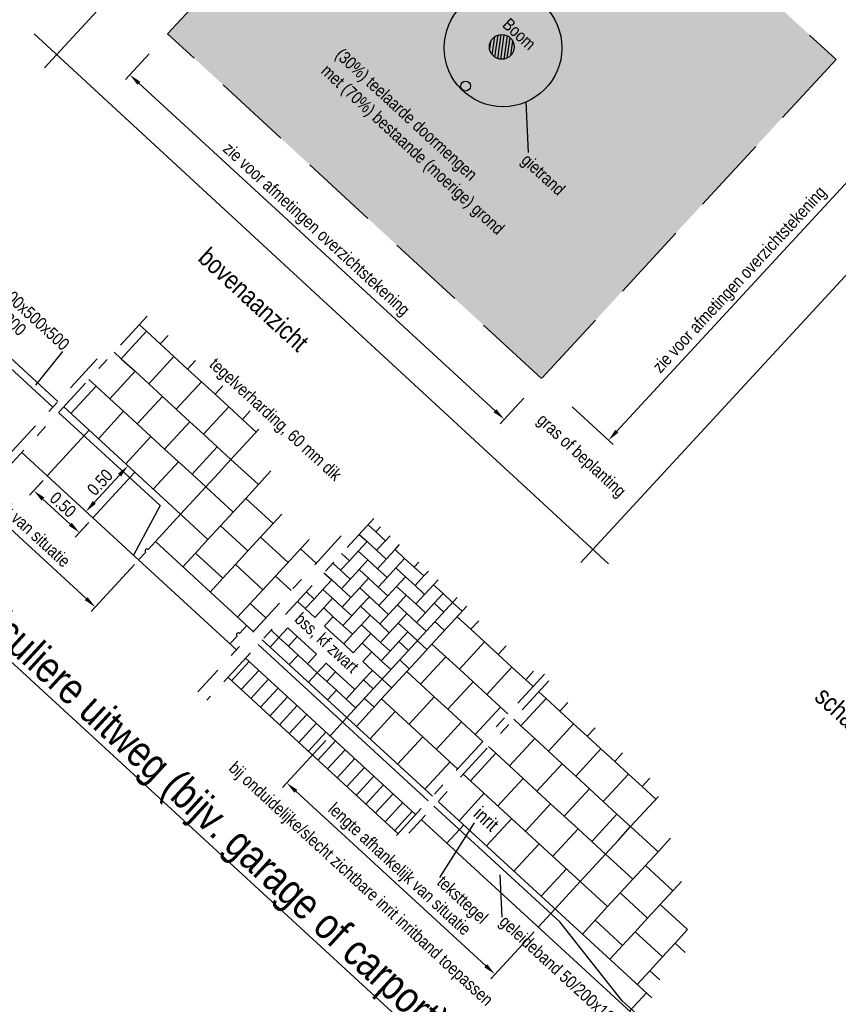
# Model space of a CAD drawing. Header units: metres. Extents: x 111546 to 149831, y 498798 to 507863.
# Tile 111 of 256: x 113044 to 113050.6, y 500879.55 to 500887.49. Entities that reach past the tile are written whole.
import ezdxf
from ezdxf.enums import TextEntityAlignment as Align

# ---------------------------------------------------------------- set-up
doc = ezdxf.new("R2010")
doc.units = ezdxf.units.M
doc.linetypes.add('DASHDOT', pattern=[25.4, 12.7, -6.35, 0, -6.35])
doc.linetypes.add('HIDDEN2', pattern=[4.7625, 3.175, -1.5875])
for name, color, linetype in [('0-aanduiding', 3, 'Continuous'), ('0-grenslijn', 3, 'DASHDOT'), ('0-maatvoering', 3, 'Continuous'), ('0-maatvoering details', 3, 'Continuous'), ('0-tekst detail', 4, 'Continuous'), ('3-opsluiting', 2, 'Continuous'), ('3-steen', 3, 'Continuous'), ('3-tegels', 3, 'Continuous'), ('LANGSPARKDREMPEL', 3, 'Continuous')]:
    doc.layers.add(name, color=color, linetype=linetype)
doc.layers.add('4-nw-bomengrond', color=7, linetype='Continuous', lineweight=5)
doc.layers.add('4-nw-bomenzand', color=7, linetype='Continuous', lineweight=5)
doc.styles.add('Zaanstad', font='ARIALN.TTF')
doc.dimstyles.new('1-50', dxfattribs={"dimtxt": 0.1, "dimasz": 0.1, "dimexe": 0.05, "dimexo": 0.05, "dimgap": 0.025, "dimtad": 1, "dimzin": 0, "dimdsep": 46, "dimtxsty": 'Zaanstad', "dimcen": 0, "dimclrd": 256, "dimclre": 256, "dimclrt": 256, "dimadec": 0, "dimazin": 0, "dimtfac": 1, "dimtofl": 0, "dimtmove": 0, "dimatfit": 3, "dimfxl": 1, "dimtfill": 1, "dimtolj": 1, "dimtzin": 0, "dimlwd": -1, "dimlwe": -1, "dimarcsym": 0})

# ---------------------------------------------------------------- blocks, each defined once
blk = doc.blocks.new('*D1286')
at = {"layer": '0-maatvoering details', "transparency": 16777216}
for p, q in [((113045.045, 500887.217), (113044.8542, 500887.0096)), ((113044.9616, 500886.9787), (113047.8317, 500884.3381)), ((113048.0621, 500884.4409), (113047.8715, 500884.2336))]:
    blk.add_line(p, q, dxfattribs=at)
for points in [[(113044.9729, 500886.9909), (113044.9503, 500886.9664), (113044.888, 500887.0464)], [(113047.843, 500884.3504), (113047.8204, 500884.3259), (113047.9053, 500884.2704)]]:
    blk.add_solid(points, dxfattribs=at)
at = {"layer": 'Defpoints', "color": 0, "transparency": 16777216}
for p in [(113045.0789, 500887.2538), (113048.096, 500884.4777), (113047.9053, 500884.2704)]:
    blk.add_point(p, dxfattribs=at)
at = {"layer": '0-maatvoering details', "transparency": 16777216, "insert": (113046.3841, 500885.793), "char_height": 0.1, "attachment_point": 5, "rotation": 317.38547, "style": 'Zaanstad', "bg_fill": 3, "box_fill_scale": 1.1, "bg_fill_color": 256, "bg_fill_true_color": 13158600, "bg_fill_transparency": 0}
blk.add_mtext('\\A1;zie voor afmetingen overzichtstekening', dxfattribs=at)
blk = doc.blocks.new('*D1287')
at = {"layer": '0-maatvoering details', "transparency": 16777216}
for p, q in [((113050.9226, 500886.8535), (113051.1555, 500886.6387)), ((113048.8131, 500884.1738), (113051.0509, 500886.5991)), ((113048.4537, 500884.3694), (113048.782, 500884.0664))]:
    blk.add_line(p, q, dxfattribs=at)
for points in [[(113051.0387, 500886.6104), (113051.0632, 500886.5878), (113051.1187, 500886.6726)], [(113048.8009, 500884.1851), (113048.8254, 500884.1625), (113048.7453, 500884.1003)]]:
    blk.add_solid(points, dxfattribs=at)
at = {"layer": 'Defpoints', "color": 0, "transparency": 16777216}
for p in [(113050.8859, 500886.8874), (113051.1187, 500886.6726), (113048.4169, 500884.4033)]:
    blk.add_point(p, dxfattribs=at)
at = {"layer": '0-maatvoering details', "transparency": 16777216, "insert": (113049.8107, 500885.3885), "char_height": 0.1, "attachment_point": 5, "rotation": 47.30283, "style": 'Zaanstad', "bg_fill": 3, "box_fill_scale": 1.1, "bg_fill_color": 256, "bg_fill_true_color": 13158600, "bg_fill_transparency": 0}
blk.add_mtext('\\A1;zie voor afmetingen overzichtstekening', dxfattribs=at)
blk = doc.blocks.new('*D1326')
at = {"layer": '0-maatvoering', "transparency": 16777216}
for p, q in [((113044.8982, 500883.871), (113044.9098, 500883.8604)), ((113044.6023, 500883.5997), (113044.8053, 500883.8206)), ((113044.5598, 500883.5029), (113044.5714, 500883.4922))]:
    blk.add_line(p, q, dxfattribs=at)
for points in [[(113044.793, 500883.8318), (113044.8176, 500883.8093), (113044.873, 500883.8942)], [(113044.59, 500883.611), (113044.6145, 500883.5884), (113044.5346, 500883.5261)]]:
    blk.add_solid(points, dxfattribs=at)
at = {"layer": 'Defpoints', "color": 0, "transparency": 16777216}
for p in [(113044.8613, 500883.9049), (113044.873, 500883.8942), (113044.523, 500883.5367)]:
    blk.add_point(p, dxfattribs=at)
at = {"layer": '0-maatvoering', "transparency": 16777216, "insert": (113044.6478, 500883.7616), "char_height": 0.1, "attachment_point": 5, "rotation": 47.41437, "style": 'Zaanstad', "bg_fill": 3, "box_fill_scale": 1.1, "bg_fill_color": 256, "bg_fill_true_color": 13158600, "bg_fill_transparency": 0}
blk.add_mtext('\\A1;0.50', dxfattribs=at)
blk = doc.blocks.new('*D1327')
at = {"layer": '0-maatvoering', "transparency": 16777216}
for p, q in [((113044.1889, 500883.7759), (113044.0804, 500883.6579)), ((113044.1878, 500883.627), (113044.4087, 500883.424)), ((113044.557, 500883.4376), (113044.4485, 500883.3195))]:
    blk.add_line(p, q, dxfattribs=at)
for points in [[(113044.1991, 500883.6393), (113044.1766, 500883.6147), (113044.1142, 500883.6947)], [(113044.42, 500883.4363), (113044.3974, 500883.4117), (113044.4823, 500883.3563)]]:
    blk.add_solid(points, dxfattribs=at)
at = {"layer": 'Defpoints', "color": 0, "transparency": 16777216}
for p in [(113044.2227, 500883.8127), (113044.5908, 500883.4744), (113044.4823, 500883.3563)]:
    blk.add_point(p, dxfattribs=at)
at = {"layer": '0-maatvoering', "transparency": 16777216, "insert": (113044.3497, 500883.5815), "char_height": 0.1, "attachment_point": 5, "rotation": 317.41437, "style": 'Zaanstad', "bg_fill": 3, "box_fill_scale": 1.1, "bg_fill_color": 256, "bg_fill_true_color": 13158600, "bg_fill_transparency": 0}
blk.add_mtext('\\A1;0.50', dxfattribs=at)
blk = doc.blocks.new('*D1319')
at = {"layer": '3-steen', "transparency": 16777216}
for p, q in [((113043.2317, 500884.6556), (113042.8829, 500884.2761)), ((113042.9904, 500884.2452), (113044.5365, 500882.8242)), ((113044.9251, 500883.0992), (113044.5763, 500882.7197))]:
    blk.add_line(p, q, dxfattribs=at)
for points in [[(113043.0016, 500884.2575), (113042.9791, 500884.233), (113042.9167, 500884.3129)], [(113044.5478, 500882.8364), (113044.5252, 500882.8119), (113044.6101, 500882.7565)]]:
    blk.add_solid(points, dxfattribs=at)
at = {"layer": 'Defpoints', "color": 0, "transparency": 16777216}
for p in [(113043.2655, 500884.6924), (113044.959, 500883.136), (113044.6101, 500882.7565)]:
    blk.add_point(p, dxfattribs=at)
at = {"layer": '3-steen', "transparency": 16777216, "insert": (113043.8247, 500883.6014), "char_height": 0.1, "attachment_point": 5, "rotation": 317.41437, "style": 'Zaanstad', "bg_fill": 3, "box_fill_scale": 1.1, "bg_fill_color": 256, "bg_fill_true_color": 13158600, "bg_fill_transparency": 0}
blk.add_mtext('\\A1;lengte afhankelijk van situatie', dxfattribs=at)
blk = doc.blocks.new('*D1320')
at = {"layer": '3-steen', "transparency": 16777216}
for p, q in [((113046.468, 500881.6812), (113046.1191, 500881.3017)), ((113046.2266, 500881.2708), (113047.7569, 500879.8643)), ((113048.1456, 500880.1394), (113047.7967, 500879.7598))]:
    blk.add_line(p, q, dxfattribs=at)
for points in [[(113046.2379, 500881.2831), (113046.2153, 500881.2586), (113046.153, 500881.3385)], [(113047.7682, 500879.8766), (113047.7457, 500879.8521), (113047.8306, 500879.7967)]]:
    blk.add_solid(points, dxfattribs=at)
at = {"layer": 'Defpoints', "color": 0, "transparency": 16777216}
for p in [(113046.5018, 500881.718), (113048.1794, 500880.1762), (113047.8306, 500879.7967)]:
    blk.add_point(p, dxfattribs=at)
at = {"layer": '3-steen', "transparency": 16777216, "insert": (113047.0531, 500880.6343), "char_height": 0.1, "attachment_point": 5, "rotation": 317.41437, "style": 'Zaanstad', "bg_fill": 3, "box_fill_scale": 1.1, "bg_fill_color": 256, "bg_fill_true_color": 13158600, "bg_fill_transparency": 0}
blk.add_mtext('\\A1;lengte afhankelijk van situatie', dxfattribs=at)

msp = doc.modelspace()

# ---------------------------------------------------------------- hatches: boundary and pattern name
at = {"layer": '4-nw-bomengrond'}
h = msp.add_hatch(dxfattribs=at)
h.set_pattern_fill('AR-SAND', color=252, scale=0.003, angle=299.5375, style=0)
h.set_pattern_definition([(337.037503, (112887.89085, 501104.4915), (0.125375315, 0.07655945), [0, -0.115824, 0, -0.12954, 0, -0.123825]), (307.0375, (112887.89085, 501104.4915), (0.25358206, -0.0113131), [0, -0.062484, 0, -0.104394, 0, -0.040005]), (267.037503, (112887.84464, 501104.57304), (0.117361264, -0.20624433), [0, -0.0381, 0, -0.13716, 0, -0.17907]), (257.0375, (112887.84464, 501104.57304), (0.1711152, -0.16632505), [0, -0.01905, 0, -0.089916, 0, -0.10287])])
h.paths.add_polyline_path([(113047.5662, 500889.9504), (113050.5795, 500887.1701), (113048.2061, 500884.5978), (113045.1928, 500887.3781)])

# ---------------------------------------------------------------- linework, layer by layer
at = {"color": 4, "linetype": 'Continuous'}
msp.add_circle((113047.8857, 500887.2718), 0.1, dxfattribs=at)
at = {"layer": '0-aanduiding'}
for p, q in [((113044.3449, 500884.8165), (113044.1286, 500884.5438)), ((113047.3866, 500880.5756), (113047.6667, 500881.0156)), ((113047.8886, 500880.2558), (113047.8729, 500880.5972))]:
    msp.add_line(p, q, dxfattribs=at)
at = {"layer": '0-grenslijn', "ltscale": 0.5}
msp.add_line((113044.1181, 500887.3758), (113048.7461, 500883.1056), dxfattribs=at)
at = {"layer": '0-grenslijn', "ltscale": 0.025}
for p, q in [((113044.6259, 500884.7569), (113043.8161, 500883.8758)), ((113046.8542, 500883.4698), (113045.5097, 500882.0069)), ((113046.5927, 500883.3298), (113045.4376, 500882.0731)), ((113048.2301, 500882.2146), (113047.0366, 500880.9159)), ((113048.2652, 500882.1602), (113047.1373, 500880.933))]:
    msp.add_line(p, q, dxfattribs=at)
at = {"layer": '0-grenslijn', "ltscale": 0.5}
for points in [[(113047.6103, 500890.7992), (113044.2003, 500887.1035)], [(113051.9139, 500886.793), (113048.5215, 500883.1164)]]:
    msp.add_lwpolyline(points, dxfattribs=at)
at = {"layer": '0-maatvoering'}
for p, q in [((113044.1767, 500883.7627), (113044.0859, 500883.6639)), ((113044.5448, 500883.4243), (113044.454, 500883.3255))]:
    msp.add_line(p, q, dxfattribs=at)
at = {"layer": '0-maatvoering', "color": 2}
msp.add_circle((113047.5941, 500886.9558), 0.04, dxfattribs=at)
at = {"layer": '0-maatvoering details'}
msp.add_lwpolyline([(113048.1019, 500886.42), (113048.0826, 500886.8279)], dxfattribs=at)
at = {"layer": '0-maatvoering details', "color": 4}
msp.add_circle((113047.8957, 500887.2637), 0.4742, dxfattribs=at)
at = {"layer": '3-opsluiting'}
for p, q in [((113043.6039, 500885.0606), (113044.3092, 500884.4123)), ((113043.6885, 500884.9013), (113044.2686, 500884.3681)), ((113044.2227, 500883.8127), (113044.561, 500884.1809)), ((113044.017, 500884.0018), (113044.959, 500883.136)), ((113044.5908, 500883.4744), (113044.9292, 500883.8425)), ((113045.1315, 500883.575), (113044.9169, 500883.1747)), ((113045.0943, 500883.2833), (113045.2973, 500883.5042)), ((113045.0368, 500883.2207), (113045.0943, 500883.2833)), ((113045.8834, 500882.5581), (113045.0943, 500883.2833)), ((113044.959, 500883.136), (113045.0165, 500883.1986)), ((113045.748, 500882.4108), (113044.959, 500883.136)), ((113045.773, 500882.544), (113045.8306, 500882.6066)), ((113045.6952, 500882.4593), (113045.7527, 500882.5219)), ((113047.3267, 500881.2316), (113045.9554, 500882.4919)), ((113047.2928, 500881.1948), (113045.9216, 500882.455)), ((113047.1913, 500881.0843), (113045.8201, 500882.3446)), ((113046.5018, 500881.718), (113046.6371, 500881.8653)), ((113048.3545, 500880.219), (113047.3389, 500881.1524)), ((113049.095, 500879.6063), (113047.3727, 500881.1892)), ((113048.9597, 500879.459), (113047.2374, 500881.042)), ((113047.4431, 500880.8529), (113047.5785, 500881.0001)), ((113048.1794, 500880.1762), (113048.3147, 500880.3234)), ((113048.8556, 500879.5819), (113048.3545, 500880.219)), ((113048.9157, 500879.4995), (113049.051, 500879.6468)), ((113048.9732, 500879.4737), (113048.8556, 500879.5819))]:
    msp.add_line(p, q, dxfattribs=at)
for centre in [(113045.0266, 500883.2097), (113045.7629, 500882.533)]:
    msp.add_arc(centre, 0.015, 47.41453, 227.41422, dxfattribs=at)
at = {"layer": '3-steen'}
for p, q in [((113046.808, 500883.4196), (113046.8709, 500883.3617)), ((113046.9079, 500883.4019), (113046.8709, 500883.3617)), ((113046.8709, 500883.3617), (113046.9483, 500883.2907)), ((113046.7999, 500883.2844), (113046.7288, 500883.2071)), ((113046.737, 500883.3423), (113046.7999, 500883.2844)), ((113046.7999, 500883.2844), (113046.8772, 500883.2134)), ((113046.8772, 500883.2134), (113046.9483, 500883.2907)), ((113046.9852, 500883.3309), (113046.9483, 500883.2907)), ((113046.7288, 500883.2071), (113046.6578, 500883.1298)), ((113046.7288, 500883.2071), (113046.8061, 500883.1361)), ((113046.8772, 500883.2134), (113046.9545, 500883.1423)), ((113047.0256, 500883.2196), (113046.9545, 500883.1423)), ((113047.06, 500883.2593), (113047.0244, 500883.2207)), ((113047.0256, 500883.2196), (113047.1029, 500883.1486)), ((113046.5238, 500883.1103), (113046.5867, 500883.0525)), ((113046.6578, 500883.1298), (113046.5867, 500883.0525)), ((113046.5949, 500883.1876), (113046.6578, 500883.1298)), ((113046.8061, 500883.1361), (113046.7351, 500883.0588)), ((113046.8061, 500883.1361), (113046.8835, 500883.065)), ((113046.9545, 500883.1423), (113046.8835, 500883.065)), ((113047.1028, 500883.1486), (113047.0318, 500883.0713)), ((113047.1029, 500883.1486), (113047.1802, 500883.0775)), ((113047.2171, 500883.1177), (113047.1802, 500883.0775)), ((113046.4528, 500883.033), (113046.5157, 500882.9752)), ((113046.5867, 500883.0525), (113046.664, 500882.9815)), ((113046.7351, 500883.0588), (113046.593, 500882.9041)), ((113046.7351, 500883.0588), (113046.8124, 500882.9877)), ((113046.8835, 500883.065), (113046.9608, 500882.994)), ((113047.0318, 500883.0713), (113046.9608, 500882.994)), ((113047.0318, 500883.0713), (113047.1091, 500883.0002)), ((113047.1802, 500883.0775), (113047.2575, 500883.0065)), ((113047.2944, 500883.0467), (113047.2575, 500883.0065)), ((113046.5157, 500882.9752), (113046.4446, 500882.8979)), ((113046.5157, 500882.9752), (113046.593, 500882.9041)), ((113046.8123, 500882.9878), (113046.7413, 500882.9105)), ((113046.8124, 500882.9877), (113046.8897, 500882.9167)), ((113046.9608, 500882.994), (113046.8897, 500882.9167)), ((113047.1091, 500883.0002), (113047.0381, 500882.9229)), ((113047.1091, 500883.0002), (113047.1864, 500882.9292)), ((113047.1864, 500882.9292), (113047.2575, 500883.0065)), ((113047.3717, 500882.9756), (113047.3348, 500882.9354)), ((113046.3107, 500882.8784), (113046.3736, 500882.8206)), ((113046.4446, 500882.8979), (113046.3736, 500882.8206)), ((113046.4446, 500882.8979), (113046.5219, 500882.8268)), ((113046.593, 500882.9041), (113046.6703, 500882.8331)), ((113046.7414, 500882.9104), (113046.6703, 500882.8331)), ((113046.7413, 500882.9104), (113046.8186, 500882.8394)), ((113046.8897, 500882.9167), (113046.967, 500882.8456)), ((113047.0381, 500882.9229), (113046.967, 500882.8456)), ((113047.0381, 500882.9229), (113047.1154, 500882.8519)), ((113047.1864, 500882.9292), (113047.2637, 500882.8581)), ((113047.3348, 500882.9354), (113047.2637, 500882.8581)), ((113047.3348, 500882.9354), (113047.4121, 500882.8644)), ((113046.2396, 500882.8011), (113046.3025, 500882.7433)), ((113046.3736, 500882.8206), (113046.3025, 500882.7433)), ((113046.5219, 500882.8268), (113046.4509, 500882.7495)), ((113046.5219, 500882.8268), (113046.5992, 500882.7558)), ((113046.6703, 500882.8331), (113046.5992, 500882.7558)), ((113046.8186, 500882.8394), (113046.7476, 500882.7621)), ((113046.8187, 500882.8393), (113046.896, 500882.7683)), ((113046.967, 500882.8456), (113046.896, 500882.7683)), ((113047.1154, 500882.8519), (113047.0443, 500882.7745)), ((113047.1154, 500882.8519), (113047.1927, 500882.7808)), ((113047.2637, 500882.8581), (113047.1927, 500882.7808)), ((113047.4121, 500882.8644), (113047.341, 500882.7871)), ((113047.4121, 500882.8644), (113047.4894, 500882.7933)), ((113047.4894, 500882.7933), (113047.5667, 500882.7223)), ((113046.3025, 500882.7433), (113046.3798, 500882.6722)), ((113046.4509, 500882.7495), (113046.3798, 500882.6722)), ((113046.4509, 500882.7495), (113046.5282, 500882.6785)), ((113046.5992, 500882.7558), (113046.6766, 500882.6847)), ((113046.7476, 500882.762), (113046.6766, 500882.6847)), ((113046.7476, 500882.762), (113046.8249, 500882.691)), ((113046.896, 500882.7683), (113046.9733, 500882.6972)), ((113047.0443, 500882.7745), (113046.9022, 500882.6199)), ((113047.0443, 500882.7745), (113046.9733, 500882.6972)), ((113047.0443, 500882.7745), (113047.1216, 500882.7035)), ((113047.1927, 500882.7808), (113047.27, 500882.7098)), ((113047.341, 500882.7871), (113047.27, 500882.7098)), ((113047.341, 500882.7871), (113047.4184, 500882.716)), ((113046.5271, 500882.6795), (113046.456, 500882.6022)), ((113046.5282, 500882.6785), (113046.6055, 500882.6074)), ((113046.6766, 500882.6847), (113046.6055, 500882.6074)), ((113046.8249, 500882.691), (113046.7539, 500882.6137)), ((113046.8249, 500882.691), (113046.9022, 500882.6199)), ((113047.1216, 500882.7035), (113047.0506, 500882.6262)), ((113047.1216, 500882.7035), (113047.1989, 500882.6324)), ((113047.27, 500882.7098), (113047.1989, 500882.6324)), ((113047.3473, 500882.6387), (113047.4246, 500882.5676)), ((113046.0265, 500882.5692), (113046.0894, 500882.5113)), ((113046.1604, 500882.5887), (113046.0894, 500882.5113)), ((113046.1604, 500882.5887), (113046.2377, 500882.5176)), ((113046.4571, 500882.6012), (113046.5344, 500882.5301)), ((113046.6055, 500882.6074), (113046.6828, 500882.5364)), ((113046.7539, 500882.6137), (113046.6828, 500882.5364)), ((113046.7539, 500882.6137), (113046.8312, 500882.5426)), ((113046.9022, 500882.6199), (113046.9795, 500882.5489)), ((113047.0506, 500882.6262), (113046.9795, 500882.5489)), ((113047.0506, 500882.6262), (113047.1279, 500882.5551)), ((113047.1279, 500882.5551), (113047.0568, 500882.4778)), ((113047.1279, 500882.5551), (113047.2052, 500882.4841)), ((113047.2763, 500882.5614), (113047.1989, 500882.6324)), ((113046.0894, 500882.5113), (113046.0183, 500882.434)), ((113046.0894, 500882.5113), (113046.1667, 500882.4403)), ((113046.2377, 500882.5176), (113046.1667, 500882.4403)), ((113046.2377, 500882.5176), (113046.3923, 500882.3755)), ((113046.5344, 500882.5301), (113046.6118, 500882.4591)), ((113046.6828, 500882.5364), (113046.6118, 500882.4591)), ((113046.8312, 500882.5426), (113046.7601, 500882.4653)), ((113046.8312, 500882.5426), (113046.9085, 500882.4716)), ((113046.9795, 500882.5489), (113046.9085, 500882.4716)), ((113047.0568, 500882.4778), (113046.9858, 500882.4005)), ((113047.0568, 500882.4778), (113047.1341, 500882.4068)), ((113047.2052, 500882.4841), (113047.2825, 500882.413)), ((113046.1667, 500882.4403), (113046.244, 500882.3692)), ((113046.6118, 500882.4591), (113046.6891, 500882.388)), ((113046.7601, 500882.4653), (113046.6891, 500882.388)), ((113046.7601, 500882.4653), (113046.8374, 500882.3943)), ((113046.9085, 500882.4716), (113046.9858, 500882.4005)), ((113046.9858, 500882.4005), (113046.9147, 500882.3232)), ((113045.7084, 500882.162), (113045.8505, 500882.3166)), ((113046.244, 500882.3692), (113046.1729, 500882.2919)), ((113046.244, 500882.3692), (113046.3213, 500882.2982)), ((113046.3923, 500882.3755), (113046.3213, 500882.2982)), ((113046.8374, 500882.3943), (113046.7664, 500882.317)), ((113046.7664, 500882.317), (113046.8437, 500882.2459)), ((113046.8374, 500882.3943), (113046.9147, 500882.3232)), ((113046.9147, 500882.3232), (113046.992, 500882.2522)), ((113047.0631, 500882.3295), (113047.1404, 500882.2584)), ((113045.7857, 500882.091), (113045.9278, 500882.2456)), ((113046.3213, 500882.2982), (113046.3986, 500882.2271)), ((113046.4697, 500882.3044), (113046.3986, 500882.2271)), ((113046.4697, 500882.3044), (113046.547, 500882.2334)), ((113046.8437, 500882.2459), (113046.7726, 500882.1686)), ((113046.8437, 500882.2459), (113046.921, 500882.1749)), ((113047.0492, 500880.9297), (113045.678, 500882.19)), ((113045.863, 500882.0199), (113046.0051, 500882.1745)), ((113046.3986, 500882.2271), (113046.3275, 500882.1498)), ((113046.4759, 500882.1561), (113046.3986, 500882.2271)), ((113046.547, 500882.2334), (113046.4759, 500882.1561)), ((113046.547, 500882.2334), (113046.7016, 500882.0913)), ((113046.7726, 500882.1686), (113046.7015, 500882.0913)), ((113046.7726, 500882.1686), (113046.8499, 500882.0975)), ((113046.921, 500882.1749), (113046.9983, 500882.1038)), ((113045.9403, 500881.9489), (113046.0824, 500882.1035)), ((113046.4759, 500882.1561), (113046.5532, 500882.085)), ((113046.5532, 500882.085), (113046.4822, 500882.0077)), ((113046.5532, 500882.085), (113046.6305, 500882.014)), ((113046.7015, 500882.0913), (113046.6305, 500882.014)), ((113046.0176, 500881.8778), (113046.1597, 500882.0324)), ((113046.6305, 500882.014), (113046.7078, 500881.9429)), ((113046.7789, 500882.0202), (113046.8562, 500881.9492)), ((113046.0949, 500881.8068), (113046.237, 500881.9614)), ((113046.1722, 500881.7357), (113046.3144, 500881.8903)), ((113046.2496, 500881.6646), (113046.3917, 500881.8193)), ((113046.3269, 500881.5936), (113046.469, 500881.7482)), ((113046.4042, 500881.5225), (113046.5463, 500881.6772)), ((113046.4815, 500881.4515), (113046.6236, 500881.6061)), ((113046.5588, 500881.3804), (113046.7009, 500881.5351)), ((113046.6361, 500881.3094), (113046.7782, 500881.464)), ((113046.7134, 500881.2383), (113046.8555, 500881.3929)), ((113046.7907, 500881.1673), (113046.9328, 500881.3219)), ((113046.868, 500881.0962), (113047.0101, 500881.2508)), ((113046.9453, 500881.0252), (113047.0874, 500881.1798)), ((113047.0226, 500880.9541), (113047.1647, 500881.1087))]:
    msp.add_line(p, q, dxfattribs=at)
at = {"layer": '3-tegels'}
for p, q in [((113044.5583, 500884.5908), (113044.6168, 500884.5371)), ((113044.4138, 500884.3162), (113044.6168, 500884.5371)), ((113044.6168, 500884.5371), (113044.7272, 500884.4356)), ((113045.4824, 500884.1489), (113045.5929, 500884.0474)), ((113045.7033, 500883.9459), (113045.9268, 500884.1891)), ((113044.8555, 500883.9102), (113045.0586, 500884.1311)), ((113045.0586, 500884.1311), (113045.169, 500884.0296)), ((113045.169, 500884.0296), (113045.2794, 500883.9281)), ((113045.3899, 500883.8266), (113045.5929, 500884.0474)), ((113045.5929, 500884.0474), (113045.7033, 500883.9459)), ((113045.0764, 500883.7072), (113045.2794, 500883.9281)), ((113045.2794, 500883.9281), (113045.3899, 500883.8266)), ((113045.6018, 500883.8355), (113045.7033, 500883.9459)), ((113045.9242, 500883.7429), (113045.7033, 500883.9459)), ((113045.2973, 500883.5042), (113045.6018, 500883.8355)), ((113045.3899, 500883.8266), (113045.5003, 500883.725)), ((113045.9242, 500883.7429), (113046.0257, 500883.8534)), ((113045.7212, 500883.522), (113045.5003, 500883.725)), ((113045.8227, 500883.6325), (113045.9242, 500883.7429)), ((113045.7212, 500883.522), (113045.8227, 500883.6325)), ((113046.0436, 500883.4295), (113045.8227, 500883.6325)), ((113045.6197, 500883.4116), (113045.7212, 500883.522)), ((113045.5182, 500883.3012), (113045.2973, 500883.5042)), ((113045.9421, 500883.319), (113046.0436, 500883.4295)), ((113046.0436, 500883.4295), (113046.1126, 500883.5046)), ((113045.5182, 500883.3012), (113045.6197, 500883.4116)), ((113045.8406, 500883.2086), (113045.6197, 500883.4116)), ((113045.4167, 500883.1907), (113045.5182, 500883.3012)), ((113045.8406, 500883.2086), (113045.9421, 500883.319)), ((113046.163, 500883.116), (113045.9421, 500883.319)), ((113046.0615, 500883.0056), (113046.3335, 500883.3016)), ((113045.3152, 500883.0803), (113045.4167, 500883.1907)), ((113045.6376, 500882.9877), (113045.4167, 500883.1907)), ((113045.7391, 500883.0982), (113045.8406, 500883.2086)), ((113046.3909, 500883.1103), (113046.2645, 500883.2265)), ((113045.6376, 500882.9877), (113045.7391, 500883.0982)), ((113045.9599, 500882.8951), (113045.7391, 500883.0982)), ((113045.5361, 500882.8773), (113045.6376, 500882.9877)), ((113045.9599, 500882.8951), (113046.0615, 500883.0056)), ((113046.1879, 500882.8894), (113046.0615, 500883.0056)), ((113045.8584, 500882.7847), (113045.9599, 500882.8951)), ((113046.6368, 500881.8656), (113047.5264, 500882.8335)), ((113045.7569, 500882.6743), (113045.8584, 500882.7847)), ((113045.9849, 500882.6685), (113045.8584, 500882.7847)), ((113047.3231, 500882.4572), (113047.6037, 500882.7625)), ((113047.6366, 500882.5766), (113047.5261, 500882.6781)), ((113047.6366, 500882.5766), (113047.6997, 500882.6453)), ((113047.747, 500882.4751), (113047.6366, 500882.5766)), ((113047.544, 500882.2542), (113047.747, 500882.4751)), ((113047.8574, 500882.3736), (113047.747, 500882.4751)), ((113047.2216, 500882.3468), (113047.3231, 500882.4572)), ((113047.4335, 500882.3557), (113047.3231, 500882.4572)), ((113047.8574, 500882.3736), (113047.9206, 500882.4423)), ((113046.9171, 500882.0154), (113047.2216, 500882.3468)), ((113047.2305, 500882.1348), (113047.4335, 500882.3557)), ((113047.544, 500882.2542), (113047.4335, 500882.3557)), ((113047.9679, 500882.2721), (113047.8574, 500882.3736)), ((113047.6544, 500882.1527), (113047.544, 500882.2542)), ((113047.7649, 500882.0512), (113047.9679, 500882.2721)), ((113048.0783, 500882.1706), (113047.9679, 500882.2721)), ((113048.0783, 500882.1706), (113048.1415, 500882.2393)), ((113047.2305, 500882.1348), (113047.1201, 500882.2363)), ((113048.1387, 500882.1151), (113048.0783, 500882.1706)), ((113047.341, 500882.0333), (113047.2305, 500882.1348)), ((113047.4514, 500881.9318), (113047.6544, 500882.1527)), ((113047.7649, 500882.0512), (113047.6544, 500882.1527)), ((113046.7141, 500881.7946), (113046.9171, 500882.0154)), ((113047.5297, 500881.4524), (113046.9171, 500882.0154)), ((113047.138, 500881.8124), (113047.341, 500882.0333)), ((113047.4514, 500881.9318), (113047.341, 500882.0333)), ((113047.8753, 500881.9497), (113047.7649, 500882.0512)), ((113048.0402, 500881.7981), (113048.2432, 500882.019)), ((113048.1848, 500882.0727), (113048.2432, 500882.019)), ((113048.2432, 500882.019), (113048.3537, 500881.9175)), ((113047.5619, 500881.8303), (113047.4514, 500881.9318)), ((113047.6723, 500881.7288), (113047.8753, 500881.9497)), ((113047.9357, 500881.8942), (113047.8753, 500881.9497)), ((113048.3537, 500881.9175), (113048.4168, 500881.9862)), ((113046.8245, 500881.6931), (113047.0275, 500881.9139)), ((113047.9818, 500881.8518), (113048.0402, 500881.7981)), ((113048.3537, 500881.9175), (113048.4641, 500881.816)), ((113047.3589, 500881.6094), (113047.5619, 500881.8303)), ((113047.6723, 500881.7288), (113047.5619, 500881.8303)), ((113048.0402, 500881.7981), (113048.1507, 500881.6966)), ((113048.2611, 500881.5951), (113048.4641, 500881.816)), ((113048.4641, 500881.816), (113048.5746, 500881.7145)), ((113048.5746, 500881.7145), (113048.6377, 500881.7832)), ((113047.0454, 500881.4901), (113047.2484, 500881.7109)), ((113047.7327, 500881.6733), (113047.6723, 500881.7288)), ((113047.9477, 500881.4757), (113048.1507, 500881.6966)), ((113048.1507, 500881.6966), (113048.2611, 500881.5951)), ((113048.5746, 500881.7145), (113048.685, 500881.613)), ((113047.7788, 500881.631), (113047.8372, 500881.5772)), ((113048.482, 500881.3921), (113048.685, 500881.613)), ((113048.685, 500881.613), (113048.7954, 500881.5115)), ((113047.6342, 500881.3564), (113047.8372, 500881.5772)), ((113047.8372, 500881.5772), (113047.9477, 500881.4757)), ((113048.2611, 500881.5951), (113048.3715, 500881.4936)), ((113048.7954, 500881.5115), (113048.8586, 500881.5802)), ((113047.2663, 500881.287), (113047.4693, 500881.5079)), ((113047.9477, 500881.4757), (113048.0581, 500881.3742)), ((113048.1685, 500881.2727), (113048.3715, 500881.4936)), ((113048.3715, 500881.4936), (113048.482, 500881.3921)), ((113048.7954, 500881.5115), (113048.9059, 500881.41)), ((113047.5758, 500881.4101), (113048.5177, 500880.5443)), ((113047.8551, 500881.1533), (113048.0581, 500881.3742)), ((113048.0581, 500881.3742), (113048.1685, 500881.2727)), ((113048.482, 500881.3921), (113048.5924, 500881.2906)), ((113048.7029, 500881.1891), (113048.9059, 500881.41)), ((113048.9059, 500881.41), (113049.0163, 500881.3085)), ((113049.0163, 500881.3085), (113049.0794, 500881.3772)), ((113048.3894, 500881.0697), (113048.5924, 500881.2906)), ((113048.5924, 500881.2906), (113048.7029, 500881.1891)), ((113049.0163, 500881.3085), (113049.1268, 500881.207)), ((113047.5416, 500881.034), (113047.7447, 500881.2549)), ((113048.1685, 500881.2727), (113048.279, 500881.1712)), ((113048.9237, 500880.9861), (113049.1473, 500881.2293)), ((113048.076, 500880.9503), (113048.279, 500881.1712)), ((113048.279, 500881.1712), (113048.3894, 500881.0697)), ((113048.7029, 500881.1891), (113048.8133, 500881.0876)), ((113047.7625, 500880.831), (113047.9655, 500881.0518)), ((113048.3894, 500881.0697), (113048.4999, 500880.9682)), ((113048.6103, 500880.8667), (113048.8133, 500881.0876)), ((113048.8133, 500881.0876), (113048.9237, 500880.9861)), ((113048.2969, 500880.7473), (113048.4999, 500880.9682)), ((113048.4999, 500880.9682), (113048.6103, 500880.8667)), ((113048.8222, 500880.8756), (113048.9237, 500880.9861)), ((113049.1446, 500880.7831), (113048.9237, 500880.9861)), ((113049.1446, 500880.7831), (113049.2461, 500880.8935)), ((113047.9834, 500880.628), (113048.1864, 500880.8488)), ((113048.5177, 500880.5443), (113048.8222, 500880.8756)), ((113048.6103, 500880.8667), (113048.7207, 500880.7652)), ((113048.9416, 500880.5622), (113048.7207, 500880.7652)), ((113049.0431, 500880.6726), (113049.1446, 500880.7831)), ((113048.9416, 500880.5622), (113049.0431, 500880.6726)), ((113049.264, 500880.4696), (113049.0431, 500880.6726)), ((113048.2043, 500880.4249), (113048.4073, 500880.6458)), ((113048.3147, 500880.3234), (113048.5177, 500880.5443)), ((113048.7386, 500880.3413), (113048.5177, 500880.5443)), ((113048.8401, 500880.4518), (113048.9416, 500880.5622)), ((113049.264, 500880.4696), (113049.333, 500880.5447)), ((113048.7386, 500880.3413), (113048.8401, 500880.4518)), ((113049.061, 500880.2488), (113048.8401, 500880.4518)), ((113049.1625, 500880.3592), (113049.264, 500880.4696)), ((113048.6371, 500880.2309), (113048.7386, 500880.3413)), ((113049.061, 500880.2488), (113049.1625, 500880.3592)), ((113049.3834, 500880.1562), (113049.1625, 500880.3592)), ((113048.5356, 500880.1204), (113048.6371, 500880.2309)), ((113048.858, 500880.0279), (113048.6371, 500880.2309)), ((113048.9595, 500880.1383), (113049.061, 500880.2488)), ((113048.858, 500880.0279), (113048.9595, 500880.1383)), ((113049.1804, 500879.9353), (113048.9595, 500880.1383)), ((113049.2819, 500880.0457), (113049.3834, 500880.1562)), ((113048.7565, 500879.9174), (113048.858, 500880.0279)), ((113049.1804, 500879.9353), (113049.2819, 500880.0457)), ((113049.3629, 500879.9713), (113049.2819, 500880.0457)), ((113049.0789, 500879.8249), (113049.1804, 500879.9353)), ((113048.9774, 500879.7144), (113049.0789, 500879.8249)), ((113049.1599, 500879.7504), (113049.0789, 500879.8249))]:
    msp.add_line(p, q, dxfattribs=at)
at = {"layer": '4-nw-bomenzand', "linetype": 'HIDDEN2', "ltscale": 0.2}
msp.add_lwpolyline([(113047.5662, 500889.9504), (113050.5795, 500887.1701), (113048.2061, 500884.5978), (113045.1928, 500887.3781)], close=True, dxfattribs=at)
at = {"layer": 'LANGSPARKDREMPEL', "color": 2, "linetype": 'Continuous'}
for p, q in [((113047.8259, 500887.3515), (113047.8068, 500887.2113)), ((113047.8529, 500887.366), (113047.8274, 500887.1909)), ((113047.8789, 500887.372), (113047.852, 500887.1777)), ((113047.903, 500887.3702), (113047.8763, 500887.1716)), ((113047.9281, 500887.362), (113047.9017, 500887.1727)), ((113047.9506, 500887.348), (113047.9276, 500887.1815)), ((113047.9721, 500887.3227), (113047.9551, 500887.1996)), ((113047.7949, 500887.3134), (113047.7873, 500887.2565))]:
    msp.add_line(p, q, dxfattribs=at)

# ---------------------------------------------------------------- texts
at = {"color": 1, "linetype": 'Continuous', "style": 'Zaanstad'}
msp.add_text('%%UPrincipedetail: Particuliere uitweg (bijv. garage of carport)', height=0.25, rotation=317.41437, dxfattribs=at).set_placement((113041.967, 500884.1887))
at = {"color": 2, "linetype": 'Continuous', "style": 'Zaanstad'}
msp.add_text('schaal 1:50', height=0.15, rotation=317.41437, dxfattribs=at).set_placement((113050.3963, 500882.0169))
at = {"layer": '0-maatvoering', "style": 'Zaanstad'}
msp.add_text('inritband 140/200x500x500', height=0.1, rotation=317.41437, dxfattribs=at).set_placement((113044.3449, 500884.8165), align=Align.RIGHT)
for s, p in [('betonband 180/200X200', (113043.0724, 500885.7839)), ('bss, kf zwart', (113046.2074, 500882.6471)), ('bij onduidelijke/slecht zichtbare inrit inritband toepassen', (113045.678, 500881.4469)), ('teksttegel', (113047.3561, 500880.5268)), ('geleideband 50/200x160', (113047.8581, 500880.2071))]:
    msp.add_text(s, height=0.1, rotation=317.41437, dxfattribs=at).set_placement(p)
msp.add_text('inrit', height=0.11, rotation=317.41437, dxfattribs=at).set_placement((113047.7614, 500881.0484), align=Align.MIDDLE_CENTER)
at = {"layer": '0-maatvoering details', "style": 'Zaanstad'}
for s, p in [('Boom', (113047.8829, 500887.4404)), ('(30%%%) teelaarde doormengen', (113046.5364, 500887.1962)), ('met (70%%%) bestaande (moerige) grond', (113046.4217, 500887.0668)), ('gras of beplanting', (113048.1615, 500884.2516))]:
    msp.add_text(s, height=0.1, rotation=317.30283, dxfattribs=at).set_placement(p)
msp.add_text('gietrand', height=0.1, rotation=317.30283, dxfattribs=at).set_placement((113048.1019, 500886.42), align=Align.TOP_LEFT)
at = {"layer": '0-tekst detail', "style": 'Zaanstad'}
msp.add_text('bovenaanzicht', height=0.15, rotation=317.30283, dxfattribs=at).set_placement((113045.4277, 500885.5558))

# ---------------------------------------------------------------- next in the draw order: dimensions: what is measured, and where the dimension line sits
at = {"layer": '0-maatvoering details'}
for base, p1, p2, angle, picture, middle in [((113047.9053, 500884.2704), (113045.0789, 500887.2538), (113048.096, 500884.4777), 317.38547, '*D1286', (113046.3228, 500885.7264)), ((113051.1187, 500886.6726), (113048.4169, 500884.4033), (113050.8859, 500886.8874), 47.30283, '*D1287', (113049.8773, 500885.3271))]:
    dim = msp.add_linear_dim(base=base, p1=p1, p2=p2, angle=angle, text='zie voor afmetingen overzichtstekening', dimstyle='1-50', dxfattribs=at)
    dim.commit()
    dim.dimension.update_dxf_attribs({"geometry": picture, "text_midpoint": middle, "dimtype": 160})
at = {"layer": '3-steen'}
dim = msp.add_aligned_dim(p1=(113046.5018, 500881.718), p2=(113048.1794, 500880.1762), distance=-0.5155, text='lengte afhankelijk van situatie', dimstyle='1-50', dxfattribs=at)
dim.commit()
dim.dimension.update_dxf_attribs({"geometry": '*D1320', "text_midpoint": (113047.0531, 500880.6343)})

# ---------------------------------------------------------------- next in the draw order: linework, layer by layer
at = {"layer": '0-grenslijn', "ltscale": 0.025}
msp.add_line((113045.0284, 500885.1023), (113043.9168, 500883.8928), dxfattribs=at)
at = {"layer": '3-opsluiting'}
for p, q in [((113044.3147, 500884.3258), (113045.1315, 500883.575)), ((113044.3553, 500884.3699), (113045.2973, 500883.5042))]:
    msp.add_line(p, q, dxfattribs=at)
at = {"layer": '3-tegels'}
for p, q in [((113044.9643, 500885.0326), (113045.0228, 500884.9788)), ((113044.8198, 500884.758), (113045.0228, 500884.9788)), ((113045.0228, 500884.9788), (113045.1332, 500884.8773)), ((113045.1332, 500884.8773), (113045.1964, 500884.946)), ((113045.1332, 500884.8773), (113045.2437, 500884.7758)), ((113044.7613, 500884.8117), (113044.8198, 500884.758)), ((113044.8198, 500884.758), (113044.9302, 500884.6565)), ((113045.0407, 500884.555), (113045.2437, 500884.7758)), ((113045.2437, 500884.7758), (113045.3541, 500884.6743)), ((113045.3541, 500884.6743), (113045.4173, 500884.743)), ((113044.7272, 500884.4356), (113044.9302, 500884.6565)), ((113044.9302, 500884.6565), (113045.0407, 500884.555)), ((113045.3541, 500884.6743), (113045.4646, 500884.5728)), ((113045.0407, 500884.555), (113045.1511, 500884.4534)), ((113045.2616, 500884.3519), (113045.4646, 500884.5728)), ((113045.4646, 500884.5728), (113045.575, 500884.4713)), ((113045.575, 500884.4713), (113045.6381, 500884.54)), ((113045.575, 500884.4713), (113045.6854, 500884.3698)), ((113044.7272, 500884.4356), (113044.8377, 500884.3341)), ((113044.9481, 500884.2326), (113045.1511, 500884.4534)), ((113045.1511, 500884.4534), (113045.2616, 500884.3519)), ((113044.6347, 500884.1132), (113044.8377, 500884.3341)), ((113044.8377, 500884.3341), (113044.9481, 500884.2326)), ((113045.2616, 500884.3519), (113045.372, 500884.2504)), ((113045.4824, 500884.1489), (113045.6854, 500884.3698)), ((113045.6854, 500884.3698), (113045.7959, 500884.2683)), ((113045.7959, 500884.2683), (113045.859, 500884.337)), ((113044.9481, 500884.2326), (113045.0586, 500884.1311)), ((113045.169, 500884.0296), (113045.372, 500884.2504)), ((113045.372, 500884.2504), (113045.4824, 500884.1489)), ((113045.7959, 500884.2683), (113045.9063, 500884.1668))]:
    msp.add_line(p, q, dxfattribs=at)

# ---------------------------------------------------------------- next in the draw order: texts
at = {"layer": '0-maatvoering', "style": 'Zaanstad'}
msp.add_text('tegelverharding, 60 mm dik', height=0.1, rotation=317.41437, dxfattribs=at).set_placement((113045.5218, 500884.7008))

# ---------------------------------------------------------------- next in the draw order: dimensions: what is measured, and where the dimension line sits
at = {"layer": '0-maatvoering'}
dim = msp.add_aligned_dim(p1=(113044.523, 500883.5367), p2=(113044.8613, 500883.9049), distance=-0.0158, dimstyle='1-50', dxfattribs=at)
dim.commit()
dim.dimension.update_dxf_attribs({"geometry": '*D1326', "text_midpoint": (113044.6478, 500883.7616)})

# ---------------------------------------------------------------- next in the draw order: dimensions: what is measured, and where the dimension line sits
dim = msp.add_aligned_dim(p1=(113044.2227, 500883.8127), p2=(113044.5908, 500883.4744), distance=-0.1603, dimstyle='1-50', dxfattribs=at)
dim.commit()
dim.dimension.update_dxf_attribs({"geometry": '*D1327', "text_midpoint": (113044.3497, 500883.5815)})

# ---------------------------------------------------------------- next in the draw order: dimensions: what is measured, and where the dimension line sits
at = {"layer": '3-steen'}
dim = msp.add_aligned_dim(p1=(113043.2655, 500884.6924), p2=(113044.959, 500883.136), distance=-0.5155, text='lengte afhankelijk van situatie', dimstyle='1-50', dxfattribs=at)
dim.commit()
dim.dimension.update_dxf_attribs({"geometry": '*D1319', "text_midpoint": (113043.8247, 500883.6014)})

doc.saveas('drawing.dxf')
